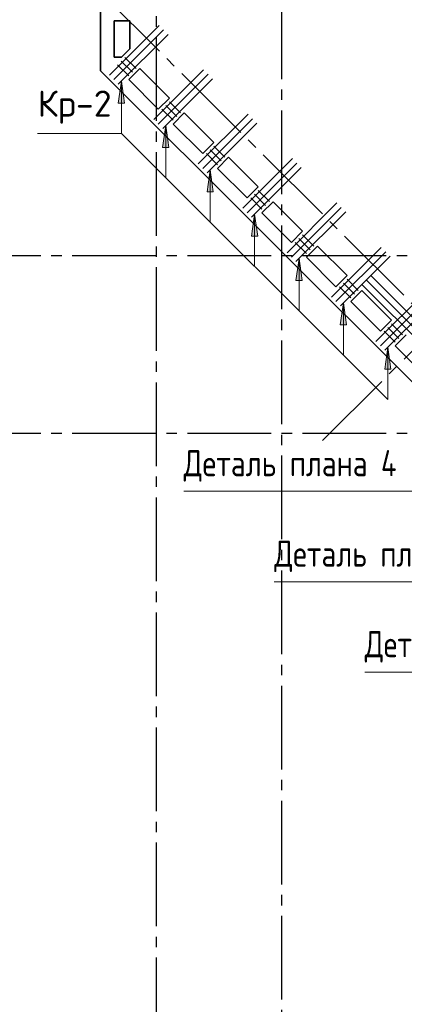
# Model space of a CAD drawing. Header units: millimetres. Extents: x 40580 to 1930067, y -240640 to 81020.
# Tile 184 of 256: x 678121 to 681795, y -228497 to -219083. Entities that reach past the tile are written whole.
import ezdxf

# ---------------------------------------------------------------- set-up
doc = ezdxf.new("R2010")
doc.units = ezdxf.units.MM
doc.linetypes.add('______5', pattern=[1100, 800, -100, 100, -100])
doc.linetypes.add('CENTER', pattern=[2, 1.25, -0.25, 0.25, -0.25])
for name, color, linetype, lineweight in [('S1 Стержни арматуры фон', 7, 'Continuous', 25), ('Standard', 7, 'Continuous', 25), ('ЖБ Перекрытие верхний уровень', 7, 'Continuous', 35), ('ОСИ', 7, 'CENTER', 15), ('Позиционная метка номер позиции', 7, 'Continuous', 13), ('Поперечное армирование AW фон', 7, 'Continuous', 25), ('Примечания', 7, 'Continuous', 13)]:
    doc.layers.add(name, color=color, linetype=linetype, lineweight=lineweight)
doc.styles.add('GOST 2.304', font='isocpeur.ttf', dxfattribs={"width": 0.8})
doc.styles.add('ISOCPEUR', font='isocpeur.ttf')

msp = doc.modelspace()

# ---------------------------------------------------------------- hatches: boundary and pattern name
at = {"layer": 'Позиционная метка номер позиции', "linetype": 'Continuous', "lineweight": 13, "transparency": 33554687}
for points in [[(679062.2, -219879.5), (679092.2, -219669.5), (679122.2, -219879.5)], [(679486.5, -220303.8), (679516.5, -220093.8), (679546.5, -220303.8)], [(679910.8, -220728), (679940.8, -220518), (679970.8, -220728)], [(680335, -221152.3), (680365, -220942.3), (680395, -221152.3)], [(680759.3, -221576.6), (680789.3, -221366.6), (680819.3, -221576.6)], [(681183.5, -222000.8), (681213.6, -221790.8), (681243.6, -222000.8)], [(681607.8, -222425.1), (681637.8, -222215.1), (681667.8, -222425.1)], [(681607.8, -222425.1), (681637.8, -222215.1), (681667.8, -222425.1)]]:
    msp.add_hatch(color=7, dxfattribs=at).paths.add_polyline_path(points, flags=16)

# ---------------------------------------------------------------- linework, layer by layer
at = {"layer": 'S1 Стержни арматуры фон', "color": 7, "linetype": 'Continuous', "lineweight": -3, "transparency": 33554687}
for p, q in [((678978.5, -219613.6), (679453.6, -219138.4)), ((679020.9, -219656), (679496.1, -219180.8)), ((679063.3, -219698.4), (679538.5, -219223.2)), ((679402.7, -220037.8), (679877.9, -219562.6)), ((679445.2, -220080.2), (679920.3, -219605.1)), ((679487.6, -220122.7), (679962.8, -219647.5)), ((679827, -220462.1), (680302.2, -219986.9)), ((679869.4, -220504.5), (680344.6, -220029.3)), ((679911.9, -220546.9), (680387, -220071.8)), ((680251.3, -220886.3), (680726.4, -220411.2)), ((680293.7, -220928.8), (680768.9, -220453.6)), ((680336.1, -220971.2), (680811.3, -220496)), ((680675.5, -221310.6), (681150.7, -220835.4)), ((680717.9, -221353), (681193.1, -220877.9)), ((680760.4, -221395.5), (681235.6, -220920.3)), ((681099.8, -221734.9), (681575, -221259.7)), ((681142.2, -221777.3), (681617.4, -221302.1)), ((681184.6, -221819.7), (681659.8, -221344.5)), ((682799.6, -222939.8), (681429.3, -221569.5)), ((682799.6, -222939.8), (681429.3, -221569.5)), ((682842.1, -222897.4), (681471.7, -221527)), ((682842.1, -222897.4), (681471.7, -221527)), ((682757.2, -222982.2), (681386.8, -221611.9)), ((682757.2, -222982.2), (681386.8, -221611.9)), ((681524.1, -222159.1), (681999.2, -221684)), ((681566.5, -222201.6), (682041.7, -221726.4)), ((681608.9, -222244), (682084.1, -221768.8))]:
    msp.add_line(p, q, dxfattribs=at)
at = {"layer": 'ЖБ Перекрытие верхний уровень', "transparency": 33554687}
for p, q in [((678893.3, -207300.4), (678893.3, -219570.9)), ((679023.3, -219095.4), (679173.3, -219095.4)), ((679023.3, -219440.4), (679023.3, -219095.4)), ((679173.3, -219095.4), (679173.3, -219362.2)), ((679173.3, -219362.2), (679095, -219440.4)), ((679095, -219440.4), (679023.3, -219440.4)), ((678893.3, -219570.9), (682026.1, -222703.7)), ((679162.3, -219656), (679268.4, -219550)), ((679268.4, -219550), (679551.2, -219832.8)), ((679445.1, -219938.9), (679162.3, -219656)), ((679551.2, -219832.8), (679445.1, -219938.9)), ((679586.5, -220080.3), (679692.6, -219974.2)), ((679692.6, -219974.2), (679975.5, -220257.1)), ((679869.4, -220363.1), (679586.5, -220080.3)), ((679975.5, -220257.1), (679869.4, -220363.1)), ((680010.8, -220504.6), (680116.9, -220398.5)), ((680116.9, -220398.5), (680399.7, -220681.3)), ((680293.7, -220787.4), (680010.8, -220504.6)), ((680399.7, -220681.3), (680293.7, -220787.4)), ((680435.1, -220928.8), (680541.1, -220822.8)), ((680541.1, -220822.8), (680824, -221105.6)), ((680717.9, -221211.7), (680435.1, -220928.8)), ((680824, -221105.6), (680717.9, -221211.7)), ((680859.3, -221353.1), (680965.4, -221247)), ((680965.4, -221247), (681248.2, -221529.9)), ((681142.2, -221635.9), (680859.3, -221353.1)), ((681248.2, -221529.9), (681142.2, -221635.9)), ((681283.6, -221777.4), (681389.7, -221671.3)), ((681389.7, -221671.3), (681672.5, -221954.1)), ((681566.4, -222060.2), (681283.6, -221777.4)), ((681672.5, -221954.1), (681566.4, -222060.2)), ((681707.9, -222201.6), (681813.9, -222095.5)), ((681990.7, -222484.5), (681707.9, -222201.6))]:
    msp.add_line(p, q, dxfattribs=at)
at = {"layer": 'ОСИ', "color": 8, "linetype": '______5', "lineweight": -3, "transparency": 33554687}
for p, q in [((680623.3, -182550.4), (680623.3, -233270.4)), ((679423.3, -182950.4), (679423.3, -233270.4)), ((681014.9, -223106.7), (699671.2, -204450.4)), ((688012.5, -227940.6), (678699.2, -218627.3)), ((704723.3, -221340.4), (676099.3, -221340.4)), ((704723.3, -223040.4), (676099.3, -223040.4)), ((681014.9, -223106.7), (681014.9, -223106.7)), ((681014.9, -223106.7), (681014.9, -223106.7))]:
    msp.add_line(p, q, dxfattribs=at)
at = {"layer": 'Позиционная метка номер позиции', "color": 7, "linetype": 'Continuous', "lineweight": 13, "transparency": 33554687}
for p, q in [((679062.2, -219879.5), (679092.2, -219669.5)), ((679092.2, -219669.5), (679092.2, -219669.5)), ((679092.2, -219669.5), (679092.2, -219669.5)), ((679092.2, -219669.5), (679092.2, -219669.5)), ((679092.2, -219669.5), (679122.2, -219879.5)), ((679122.2, -219879.5), (679062.2, -219879.5)), ((679092.2, -219879.5), (679092.2, -219894.5)), ((679486.5, -220303.8), (679516.5, -220093.8)), ((679516.5, -220093.8), (679516.5, -220593.8)), ((679516.5, -220093.8), (679516.5, -220093.8)), ((679516.5, -220093.8), (679516.5, -220093.8)), ((679516.5, -220093.8), (679516.5, -220093.8)), ((679516.5, -220093.8), (679546.5, -220303.8)), ((679546.5, -220303.8), (679486.5, -220303.8)), ((679516.5, -220303.8), (679516.5, -220318.8)), ((679910.8, -220728), (679940.8, -220518)), ((679940.8, -220518), (679940.8, -221018)), ((679940.8, -220518), (679940.8, -220518)), ((679940.8, -220518), (679940.8, -220518)), ((679940.8, -220518), (679940.8, -220518)), ((679940.8, -220518), (679970.8, -220728)), ((679970.8, -220728), (679910.8, -220728)), ((679940.8, -220728), (679940.8, -220743)), ((680335, -221152.3), (680365, -220942.3)), ((680365, -220942.3), (680365, -221442.3)), ((680365, -220942.3), (680365, -220942.3)), ((680365, -220942.3), (680365, -220942.3)), ((680365, -220942.3), (680365, -220942.3)), ((680365, -220942.3), (680395, -221152.3)), ((680395, -221152.3), (680335, -221152.3)), ((680365, -221152.3), (680365, -221167.3)), ((680759.3, -221576.6), (680789.3, -221366.6)), ((680789.3, -221366.6), (680789.3, -221866.6)), ((680789.3, -221366.6), (680789.3, -221366.6)), ((680789.3, -221366.6), (680789.3, -221366.6)), ((680789.3, -221366.6), (680789.3, -221366.6)), ((680789.3, -221366.6), (680819.3, -221576.6)), ((680819.3, -221576.6), (680759.3, -221576.6)), ((680789.3, -221576.6), (680789.3, -221591.5)), ((681183.5, -222000.8), (681213.6, -221790.8)), ((681213.6, -221790.8), (681213.6, -222290.8)), ((681213.6, -221790.8), (681213.6, -221790.8)), ((681213.6, -221790.8), (681213.6, -221790.8)), ((681213.6, -221790.8), (681213.6, -221790.8)), ((681213.6, -221790.8), (681243.6, -222000.8)), ((681243.6, -222000.8), (681183.5, -222000.8)), ((681213.6, -222000.8), (681213.6, -222015.8)), ((681607.8, -222425.1), (681637.8, -222215.1)), ((681607.8, -222425.1), (681637.8, -222215.1)), ((681637.8, -222215.1), (681637.8, -222715.1)), ((681637.8, -222215.1), (681637.8, -222215.1)), ((681637.8, -222215.1), (681637.8, -222215.1)), ((681637.8, -222215.1), (681637.8, -222215.1)), ((681637.8, -222215.1), (681667.8, -222425.1)), ((681637.8, -222215.1), (681637.8, -222215.1)), ((681637.8, -222215.1), (681637.8, -222215.1)), ((681637.8, -222215.1), (681637.8, -222215.1)), ((681637.8, -222215.1), (681667.8, -222425.1)), ((681667.8, -222425.1), (681607.8, -222425.1)), ((681667.8, -222425.1), (681607.8, -222425.1)), ((681637.8, -222425.1), (681637.8, -222440.1)), ((681637.8, -222425.1), (681637.8, -222440.1))]:
    msp.add_line(p, q, dxfattribs=at)
for points in [[(679092.2, -219669.5), (679092.2, -220169.5), (678292.2, -220169.5)], [(681637.8, -222215.1), (681637.8, -222715.1), (679092.2, -220169.5), (678292.2, -220169.5)]]:
    msp.add_lwpolyline(points, dxfattribs=at)
at = {"layer": 'Поперечное армирование AW фон', "color": 7, "linetype": 'Continuous', "lineweight": -3, "transparency": 33554687}
for p, q in [((679056.2, -219514.6), (679162.3, -219620.7)), ((679091.6, -219479.2), (679197.6, -219585.3)), ((679126.9, -219443.9), (679233, -219549.9)), ((679551.2, -219868.1), (679657.3, -219974.2)), ((679480.5, -219938.9), (679586.5, -220044.9)), ((679515.8, -219903.5), (679621.9, -220009.6)), ((679904.7, -220363.1), (680010.8, -220469.2)), ((679940.1, -220327.8), (680046.2, -220433.8)), ((679975.4, -220292.4), (680081.5, -220398.5)), ((680399.7, -220716.7), (680505.8, -220822.7)), ((680329, -220787.4), (680435.1, -220893.4)), ((680364.4, -220752), (680470.4, -220858.1)), ((680753.3, -221211.6), (680859.3, -221317.7)), ((680788.6, -221176.3), (680894.7, -221282.4)), ((680824, -221140.9), (680930, -221247)), ((681248.2, -221565.2), (681354.3, -221671.3)), ((681177.5, -221635.9), (681283.6, -221742)), ((681212.9, -221600.6), (681319, -221706.6)), ((681601.8, -222060.2), (681707.9, -222166.2)), ((681637.2, -222024.8), (681743.2, -222130.9)), ((681672.5, -221989.5), (681778.6, -222095.5))]:
    msp.add_line(p, q, dxfattribs=at)
at = {"layer": 'Примечания', "color": 7, "linetype": 'Continuous', "lineweight": 13, "transparency": 33554687}
for points in [[(682815.7, -221527.5), (682815.7, -223591), (679687.5, -223591)], [(680552.5, -224456), (684056.8, -224456), (685017.1, -223495.6)], [(681417.6, -225321), (684921.8, -225321), (685882.1, -224360.6)]]:
    msp.add_lwpolyline(points, dxfattribs=at)

# ---------------------------------------------------------------- texts
at = {"layer": 'Standard', "color": 7, "linetype": 'Continuous', "lineweight": 25, "transparency": 33554687, "insert": (678292.2, -220077.8), "char_height": 250, "width": 728.955, "attachment_point": 7, "style": 'ISOCPEUR'}
msp.add_mtext('Кр-2', dxfattribs=at)
at = {"layer": 'Примечания', "color": 7, "linetype": 'Continuous', "lineweight": 25, "transparency": 33554687, "char_height": 250, "attachment_point": 7, "style": 'GOST 2.304'}
for s, insert, width in [('Деталь\\~плана\\~4', (679687.5, -223499.3), 2150.14), ('Деталь\\~плана\\~6', (680552.5, -224364.3), 2150.153), ('Деталь\\~плана\\~6', (681417.6, -225229.3), 2150.159)]:
    msp.add_mtext(s, dxfattribs=dict(at, insert=insert, width=width))

doc.saveas('drawing.dxf')
